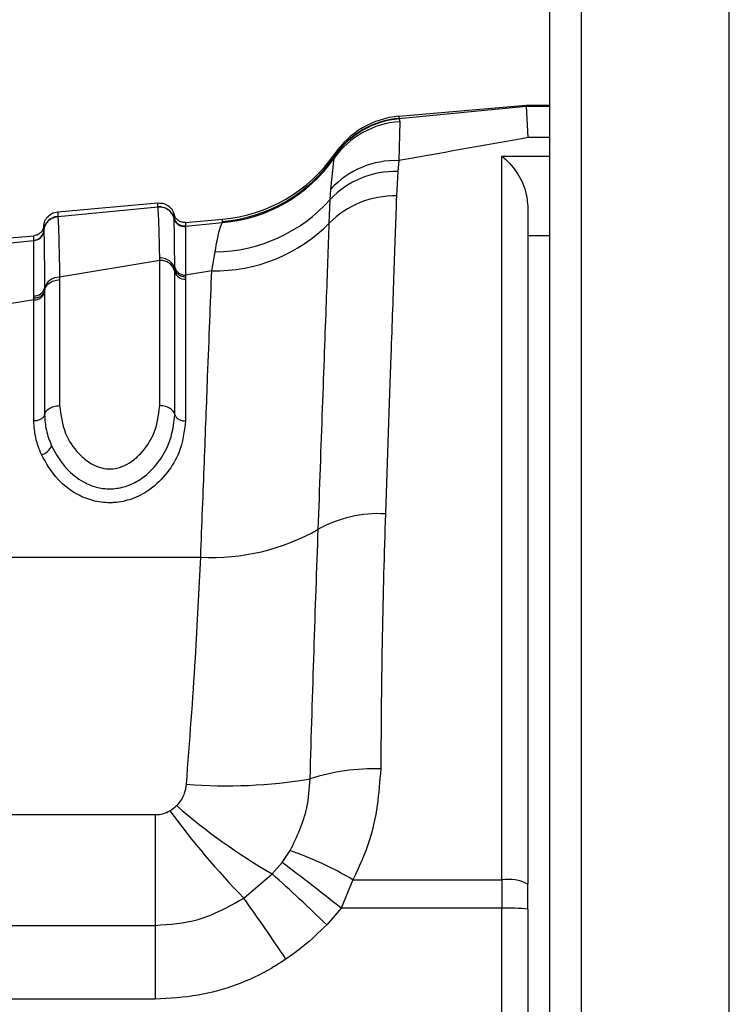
# Model space of a CAD drawing. Header units: millimetres. Extents: x 20 to 26059, y 28 to 17777.
# Tile 22 of 90: x 8943 to 8976, y 6035 to 6080. Entities that reach past the tile are written whole.
import ezdxf

# ---------------------------------------------------------------- set-up
doc = ezdxf.new("R2010")
doc.units = ezdxf.units.MM
doc.header["$LTSCALE"] = 2
doc.layers.add('COMPONENT_GEOMETRY', color=7, linetype='Continuous')
doc.styles.add('SLDTEXTSTYLE0', font='TXT', dxfattribs={"width": 0.75})
doc.dimstyles.new('SLDDIMSTYLE0', dxfattribs={"dimtxt": 150, "dimasz": 6.604, "dimexe": 0, "dimexo": 0.0625, "dimgap": 37.5, "dimtad": 0, "dimtih": 1, "dimtoh": 1, "dimdec": 0, "dimrnd": 1e-09, "dimzin": 12, "dimdsep": 46, "dimtxsty": 'SLDTEXTSTYLE0', "dimsah": 1, "dimcen": 0.09, "dimadec": 0, "dimazin": 3, "dimtfac": 1, "dimtdec": 0, "dimtofl": 0, "dimtmove": 0, "dimatfit": 3, "dimfxl": 1, "dimfrac": 2, "dimtolj": 1, "dimtzin": 12, "dimarcsym": 0})

# ---------------------------------------------------------------- blocks, each defined once
blk = doc.blocks.new('_D_2')
at = {"layer": 'COMPONENT_GEOMETRY', "color": 7}
for p, q in [((8972.989, 8122.326), (7487.832, 8122.326)), ((7494.182, 8122.326), (7494.182, 5448.336)), ((7194.078, 5417.867), (7148.375, 5417.867)), ((7148.375, 5417.867), (7148.375, 5179.742)), ((7794.286, 5417.867), (7839.989, 5417.867)), ((7839.989, 5417.867), (7839.989, 5179.742)), ((7148.375, 5179.742), (7194.078, 5179.742)), ((7839.989, 5179.742), (7794.286, 5179.742)), ((7494.182, 2281.326), (7494.182, 4955.315)), ((8897.92, 2281.326), (7487.832, 2281.326))]:
    blk.add_line(p, q, dxfattribs=at)
for points in [[(7494.182, 8122.326), (7493.166, 8115.722), (7495.198, 8115.722)], [(7494.182, 2281.326), (7495.198, 2287.93), (7493.166, 2287.93)]]:
    blk.add_solid(points, dxfattribs=at)
at = {"layer": 'COMPONENT_GEOMETRY', "color": 7, "char_height": 150, "attachment_point": 1, "style": 'SLDTEXTSTYLE0'}
for s, insert in [('9\'6.98"', (7194.078, 5373.103)), ('2921mm', (7085.015, 5148.675))]:
    blk.add_mtext(s, dxfattribs=dict(at, insert=insert))

msp = doc.modelspace()

# ---------------------------------------------------------------- linework, layer by layer
at = {"color": 8, "linetype": 'Continuous', "lineweight": 25}
for p, q in [((8975.707, 2354.326), (8975.707, 8102.326)), ((8968.908, 6573.887), (8968.908, 2354.326)), ((8966.374, 6076.059), (8967.46, 6076.059)), ((8967.46, 6074.625), (8966.46, 6074.625)), ((8965.26, 6073.771), (8967.46, 6073.771)), ((8967.46, 6070.107), (8966.46, 6070.107))]:
    msp.add_line(p, q, dxfattribs=at)
at = {"color": 7, "linetype": 'Continuous', "lineweight": 25}
for p, q in [((8968.897, 6573.875), (8968.897, 2354.326)), ((8967.46, 5960.6), (8967.46, 6572.768)), ((8960.532, 6075.602), (8966.373, 6076.113)), ((8966.373, 6076.059), (8966.373, 6076.113)), ((8966.373, 6076.113), (8967.46, 6076.113)), ((8960.529, 6075.506), (8966.373, 6076.059)), ((8966.373, 6076.059), (8966.46, 6074.625)), ((8960.529, 6075.506), (8960.548, 6075.479)), ((8960.567, 6075.345), (8960.536, 6073.564)), ((8960.548, 6075.479), (8960.567, 6075.345)), ((8957.582, 6073.789), (8957.585, 6073.884)), ((8957.406, 6072.261), (8957.556, 6073.677)), ((8957.556, 6073.677), (8957.578, 6073.768)), ((8957.578, 6073.768), (8957.582, 6073.789)), ((8960.536, 6073.564), (8960.483, 6073.069)), ((8965.26, 6040.559), (8965.26, 6073.771)), ((8960.483, 6073.069), (8960.42, 6071.946)), ((8957.377, 6071.787), (8957.406, 6072.261)), ((8944.86, 6071.219), (8949.466, 6071.622)), ((8957.335, 6070.701), (8957.377, 6071.787)), ((8944.861, 6071.002), (8949.466, 6071.441)), ((8949.466, 6071.441), (8949.466, 6071.447)), ((8966.46, 6071.395), (8966.46, 6040.361)), ((8944.861, 6071.002), (8944.861, 6070.996)), ((8950.204, 6070.926), (8950.204, 6070.93)), ((8950.205, 6070.92), (8950.204, 6070.926)), ((8950.732, 6070.729), (8952.428, 6070.878)), ((8950.732, 6070.558), (8952.434, 6070.72)), ((8952.434, 6070.72), (8952.424, 6070.768)), ((8944.224, 6070.361), (8944.224, 6070.356)), ((8944.224, 6070.356), (8944.224, 6070.352)), ((8950.732, 6070.558), (8950.731, 6070.554)), ((8950.731, 6070.554), (8950.731, 6070.548)), ((8939.732, 6069.767), (8943.769, 6070.12)), ((8939.732, 6069.509), (8943.769, 6069.894)), ((8943.769, 6069.898), (8943.769, 6069.904)), ((8943.769, 6069.894), (8943.769, 6069.898)), ((8951.936, 6068.511), (8952.091, 6069.374)), ((8949.55, 6068.987), (8944.95, 6068.213)), ((8949.55, 6068.987), (8949.549, 6069.105)), ((8949.55, 6062.322), (8949.55, 6068.987)), ((8950.24, 6068.597), (8950.24, 6068.675)), ((8950.24, 6068.481), (8950.24, 6068.597)), ((8950.24, 6061.911), (8950.24, 6068.481)), ((8951.936, 6068.511), (8950.733, 6068.314)), ((8944.95, 6068.213), (8944.95, 6068.096)), ((8944.95, 6068.096), (8944.95, 6062.322)), ((8950.733, 6068.314), (8950.733, 6068.235)), ((8950.733, 6068.235), (8950.733, 6068.12)), ((8950.733, 6068.12), (8950.733, 6061.617)), ((8944.259, 6067.717), (8944.26, 6067.603)), ((8944.26, 6067.603), (8944.26, 6067.523)), ((8944.26, 6067.523), (8944.26, 6061.911)), ((8943.767, 6067.171), (8939.733, 6066.51)), ((8943.767, 6067.171), (8943.768, 6067.249)), ((8943.767, 6061.617), (8943.767, 6067.171)), ((8943.768, 6067.249), (8943.768, 6067.359)), ((8895.929, 6055.37), (8951.429, 6055.37)), ((8912.184, 6043.551), (8949.339, 6043.551)), ((8949.339, 6043.551), (8949.339, 6038.471)), ((8955.164, 6041.356), (8955.538, 6041.902)), ((8954.708, 6040.831), (8955.164, 6041.356)), ((8953.407, 6039.721), (8954.708, 6040.831)), ((8958.417, 6040.559), (8957.878, 6039.256)), ((8958.417, 6040.559), (8965.26, 6040.559)), ((8965.26, 6040.559), (8965.26, 6039.256)), ((8966.46, 6039.214), (8966.46, 6040.361)), ((8957.878, 6039.256), (8957.215, 6038.5)), ((8965.26, 6039.256), (8957.878, 6039.256)), ((8965.26, 6033.769), (8965.26, 6039.256)), ((8966.46, 6039.214), (8966.46, 6033.727)), ((8912.184, 6038.471), (8949.339, 6038.471)), ((8949.339, 6038.471), (8949.339, 6035.084)), ((8949.339, 6035.084), (8912.184, 6035.084))]:
    msp.add_line(p, q, dxfattribs=at)
for centre, radius, start, end in [((8960.797, 6071.378), 3.973, 93.3124, 144.6438), ((8960.865, 6071.497), 3.995, 94.5377, 145.3606), ((8960.877, 6071.521), 4, 94.9894, 145.4585), ((8960.881, 6071.617), 4, 95, 145.4788), ((8951.818, 6077.851), 7, 275, 325.4788), ((8951.815, 6077.742), 7, 274.9879, 325.4106), ((8951.82, 6077.699), 7.005, 275.0301, 324.9675), ((8960.378, 6069.533), 4.034, 87.7536, 137.4612), ((8960.36, 6068.965), 4.106, 88.2821, 136.581), ((8951.978, 6076.619), 7.246, 270.8925, 318.1669), ((8960.322, 6067.743), 4.204, 88.6654, 135.2835), ((8949.527, 6070.744), 0.7, 14.5638, 95.016), ((8944.921, 6070.305), 0.7, 94.9636, 175.3701), ((8950.688, 6071.056), 0.5, 194.6228, 275.0085), ((8950.688, 6071.046), 0.5, 194.5822, 274.9124), ((8952.095, 6075.87), 7.36, 268.7631, 315.3914), ((8943.726, 6070.402), 0.5, 274.9637, 355.3702), ((8943.726, 6070.392), 0.5, 274.975, 355.3189), ((8949.584, 6068.309), 0.678, 14.6847, 92.8672), ((8950.708, 6068.797), 0.484, 194.6103, 272.9383), ((8950.709, 6068.604), 0.485, 194.6847, 272.8672), ((8944.912, 6067.537), 0.677, 86.854, 164.6183), ((8943.795, 6067.654), 0.483, 266.6557, 344.2923), ((8943.791, 6067.843), 0.485, 267.215, 344.8981), ((8943.996, 6060.693), 0.623, 280.69, 339.4552), ((8959.584, 6051.721), 5.644, 86.6764, 119.2407), ((8951.957, 6065.195), 9.839, 266.9291, 299.6691), ((8959.395, 6035.982), 9.674, 88.2063, 107.7082), ((8952.634, 6067.44), 22.567, 265.2705, 279.7422), ((8980.114, 6065.76), 37.3, 216.1979, 224.2739), ((8969.09, 6065.591), 28.634, 229.0438, 239.8502), ((8950.527, 6027.398), 15.345, 59.0583, 70.9415), ((8906.257, 5975.361), 82.142, 51.06499, 53.45868), ((8895.645, 5974.79), 88.599, 45.97865, 48.19247), ((8965.552, 6038.594), 1.986, 62.791, 98.4483), ((8860.878, 5973.56), 113.749, 33.8507, 35.566), ((8965.56, 6030.628), 8.633, 84.0133, 91.9891)]:
    msp.add_arc(centre, radius, start, end, dxfattribs=at)
for points, knots in [([(8960.532, 6075.602), (8960.532, 6075.597), (8960.532, 6075.589), (8960.53, 6075.532), (8960.529, 6075.506)], [0, 0, 0, 0, 0.541517, 1, 1, 1, 1]), ([(8966.46, 6074.625), (8966.362, 6074.608), (8964.415, 6074.26), (8962.426, 6073.903), (8960.536, 6073.564)], [0, 0, 0, 0, 0.0503496, 1, 1, 1, 1]), ([(8965.26, 6073.771), (8965.263, 6073.769), (8965.495, 6073.591), (8965.91, 6073.141), (8966.368, 6072.285), (8966.434, 6071.652), (8966.46, 6071.395)], [0, 0, 0, 0, 0.005285, 0.423241, 0.766102, 1, 1, 1, 1]), ([(8949.466, 6071.447), (8949.466, 6071.45), (8949.466, 6071.508), (8949.466, 6071.598), (8949.466, 6071.614), (8949.466, 6071.622)], [0, 0, 0, 0, 0.024244, 0.500106, 1, 1, 1, 1]), ([(8949.466, 6071.622), (8949.558, 6071.62), (8949.743, 6071.615), (8949.988, 6071.474), (8950.142, 6071.288), (8950.188, 6071.151), (8950.204, 6071.101)], [0, 0, 0, 0, 0.279636, 0.559272, 0.838908, 1, 1, 1, 1]), ([(8960.42, 6071.946), (8960.383, 6070.894), (8960.309, 6068.77), (8960.144, 6064.041), (8959.999, 6059.869), (8959.911, 6057.355)], [0, 0, 0, 0, 0.280639, 0.566729, 1, 1, 1, 1]), ([(8944.224, 6070.578), (8944.231, 6070.63), (8944.253, 6070.773), (8944.372, 6070.982), (8944.589, 6071.164), (8944.77, 6071.201), (8944.86, 6071.219)], [0, 0, 0, 0, 0.161092, 0.440728, 0.720364, 1, 1, 1, 1]), ([(8944.86, 6071.219), (8944.86, 6071.219), (8944.86, 6071.217), (8944.861, 6071.176), (8944.861, 6071.081), (8944.861, 6071.011), (8944.861, 6071.002)], [0, 0, 0, 0, 0.0787277, 0.5063132, 0.9338993, 1, 1, 1, 1]), ([(8949.466, 6071.447), (8949.558, 6071.444), (8949.743, 6071.439), (8949.988, 6071.298), (8950.142, 6071.113), (8950.188, 6070.976), (8950.204, 6070.926)], [0, 0, 0, 0, 0.279599, 0.559199, 0.838798, 1, 1, 1, 1]), ([(8949.549, 6069.105), (8949.548, 6069.13), (8949.533, 6069.842), (8949.505, 6070.983), (8949.479, 6071.289), (8949.466, 6071.441)], [0, 0, 0, 0, 0.018267, 0.509409, 1, 1, 1, 1]), ([(8944.224, 6070.356), (8944.232, 6070.408), (8944.253, 6070.55), (8944.373, 6070.759), (8944.59, 6070.941), (8944.771, 6070.977), (8944.861, 6070.996)], [0, 0, 0, 0, 0.160966, 0.440644, 0.720322, 1, 1, 1, 1]), ([(8944.861, 6070.996), (8944.863, 6070.985), (8944.878, 6070.886), (8944.903, 6070.352), (8944.93, 6069.233), (8944.945, 6068.462), (8944.95, 6068.213)], [0, 0, 0, 0, 0.058111, 0.513481, 0.843245, 1, 1, 1, 1]), ([(8950.204, 6070.93), (8950.204, 6070.952), (8950.204, 6071.005), (8950.204, 6071.08), (8950.204, 6071.093), (8950.204, 6071.101)], [0, 0, 0, 0, 0.206416, 0.494549, 1, 1, 1, 1]), ([(8950.24, 6068.675), (8950.239, 6068.728), (8950.232, 6069.499), (8950.222, 6070.355), (8950.211, 6070.822), (8950.206, 6070.897), (8950.205, 6070.92)], [0, 0, 0, 0, 0.040645, 0.584105, 0.874491, 1, 1, 1, 1]), ([(8950.732, 6070.729), (8950.732, 6070.721), (8950.732, 6070.708), (8950.732, 6070.633), (8950.732, 6070.58), (8950.732, 6070.558)], [0, 0, 0, 0, 0.50545, 0.793584, 1, 1, 1, 1]), ([(8952.091, 6069.374), (8952.164, 6069.785), (8952.288, 6070.484), (8952.392, 6070.651), (8952.434, 6070.72)], [0, 0, 0, 0, 0.587951, 1, 1, 1, 1]), ([(8952.424, 6070.768), (8952.425, 6070.8), (8952.427, 6070.864), (8952.428, 6070.873), (8952.428, 6070.878)], [0, 0, 0, 0, 0.491504, 1, 1, 1, 1]), ([(8956.827, 6056.646), (8956.895, 6058.542), (8957.034, 6062.389), (8957.206, 6067.133), (8957.293, 6069.548), (8957.335, 6070.701)], [0, 0, 0, 0, 0.336897, 0.683326, 1, 1, 1, 1]), ([(8944.224, 6070.578), (8944.224, 6070.568), (8944.224, 6070.552), (8944.224, 6070.459), (8944.224, 6070.393), (8944.224, 6070.361)], [0, 0, 0, 0, 0.50631, 0.762623, 1, 1, 1, 1]), ([(8944.224, 6070.352), (8944.225, 6070.341), (8944.233, 6070.209), (8944.244, 6069.479), (8944.256, 6068.107), (8944.259, 6067.717)], [0, 0, 0, 0, 0.058019, 0.731528, 1, 1, 1, 1]), ([(8950.731, 6070.548), (8950.731, 6070.524), (8950.732, 6070.443), (8950.732, 6069.98), (8950.733, 6068.981), (8950.733, 6068.314)], [0, 0, 0, 0, 0.125665, 0.416296, 1, 1, 1, 1]), ([(8943.768, 6067.359), (8943.768, 6067.744), (8943.767, 6069.175), (8943.768, 6069.591), (8943.769, 6069.894)], [0, 0, 0, 0, 0.268949, 1, 1, 1, 1]), ([(8943.769, 6069.904), (8943.769, 6069.936), (8943.769, 6070.002), (8943.769, 6070.094), (8943.769, 6070.11), (8943.769, 6070.12)], [0, 0, 0, 0, 0.237377, 0.493688, 1, 1, 1, 1]), ([(8950.24, 6068.597), (8950.228, 6068.642), (8950.195, 6068.764), (8950.057, 6068.937), (8949.824, 6069.078), (8949.64, 6069.096), (8949.549, 6069.105)], [0, 0, 0, 0, 0.160815, 0.440545, 0.720273, 1, 1, 1, 1]), ([(8951.429, 6055.37), (8951.486, 6056.848), (8951.601, 6059.833), (8951.78, 6064.472), (8951.877, 6066.988), (8951.936, 6068.511)], [0, 0, 0, 0, 0.279346, 0.564006, 1, 1, 1, 1]), ([(8944.26, 6067.603), (8944.272, 6067.646), (8944.306, 6067.765), (8944.443, 6067.932), (8944.675, 6068.069), (8944.859, 6068.087), (8944.95, 6068.096)], [0, 0, 0, 0, 0.161268, 0.440845, 0.720423, 1, 1, 1, 1]), ([(8944.26, 6061.911), (8944.272, 6061.947), (8944.306, 6062.046), (8944.443, 6062.186), (8944.675, 6062.3), (8944.859, 6062.315), (8944.95, 6062.322)], [0, 0, 0, 0, 0.161092, 0.440728, 0.720364, 1, 1, 1, 1]), ([(8944.95, 6062.322), (8945.003, 6061.894), (8945.096, 6061.131), (8945.692, 6060.206), (8946.315, 6059.677), (8946.839, 6059.45), (8947.293, 6059.396), (8947.742, 6059.476), (8948.23, 6059.712), (8948.8, 6060.208), (8949.395, 6061.106), (8949.492, 6061.868), (8949.55, 6062.322)], [0, 0, 0, 0, 0.181496, 0.323762, 0.408831, 0.462283, 0.504169, 0.545965, 0.600528, 0.677267, 0.807828, 1, 1, 1, 1]), ([(8950.24, 6061.911), (8950.228, 6061.947), (8950.195, 6062.046), (8950.057, 6062.186), (8949.825, 6062.3), (8949.642, 6062.315), (8949.55, 6062.322)], [0, 0, 0, 0, 0.161092, 0.440728, 0.720364, 1, 1, 1, 1]), ([(8944.26, 6061.911), (8944.274, 6061.671), (8944.301, 6061.191), (8944.487, 6060.714), (8944.579, 6060.475)], [0, 0, 0, 0, 0.500117, 1, 1, 1, 1]), ([(8944.579, 6060.475), (8944.783, 6060.107), (8945.124, 6059.49), (8945.91, 6058.86), (8946.611, 6058.564), (8947.098, 6058.497), (8947.579, 6058.514), (8948.112, 6058.63), (8948.852, 6059.031), (8949.509, 6059.7), (8950.097, 6060.703), (8950.186, 6061.454), (8950.24, 6061.911)], [0, 0, 0, 0, 0.159617, 0.26824, 0.335062, 0.398894, 0.414917, 0.481423, 0.563154, 0.683873, 0.808015, 1, 1, 1, 1]), ([(8944.112, 6060.081), (8944.012, 6060.337), (8943.811, 6060.848), (8943.782, 6061.361), (8943.767, 6061.617)], [0, 0, 0, 0, 0.500182, 1, 1, 1, 1]), ([(8950.733, 6061.617), (8950.675, 6061.129), (8950.578, 6060.322), (8949.932, 6059.231), (8949.186, 6058.481), (8948.313, 6058.016), (8947.663, 6057.877), (8947.059, 6057.856), (8946.457, 6057.937), (8945.617, 6058.286), (8944.72, 6058.995), (8944.336, 6059.681), (8944.112, 6060.081)], [0, 0, 0, 0, 0.180877, 0.299274, 0.418536, 0.504076, 0.577303, 0.595203, 0.666075, 0.737401, 0.846797, 1, 1, 1, 1]), ([(8959.911, 6057.355), (8959.855, 6055.524), (8959.743, 6051.821), (8959.713, 6047.722), (8959.698, 6045.651)], [0, 0, 0, 0, 0.494606, 1, 1, 1, 1]), ([(8956.453, 6045.198), (8956.512, 6047.182), (8956.633, 6051.206), (8956.762, 6054.816), (8956.827, 6056.646)], [0, 0, 0, 0, 0.493295, 1, 1, 1, 1]), ([(8950.773, 6044.949), (8950.923, 6046.914), (8951.202, 6050.588), (8951.357, 6053.852), (8951.429, 6055.37)], [0, 0, 0, 0, 0.5349, 1, 1, 1, 1]), ([(8959.698, 6045.651), (8959.607, 6044.531), (8959.464, 6042.771), (8958.696, 6041.149), (8958.417, 6040.559)], [0, 0, 0, 0, 0.636154, 1, 1, 1, 1]), ([(8950.321, 6043.966), (8950.349, 6043.995), (8950.512, 6044.158), (8950.704, 6044.489), (8950.753, 6044.812), (8950.773, 6044.949)], [0, 0, 0, 0, 0.109504, 0.621551, 1, 1, 1, 1]), ([(8955.538, 6041.902), (8955.846, 6042.545), (8956.354, 6043.605), (8956.425, 6044.748), (8956.453, 6045.198)], [0, 0, 0, 0, 0.6067119, 1, 1, 1, 1]), ([(8949.339, 6043.551), (8949.424, 6043.556), (8949.632, 6043.567), (8949.86, 6043.644), (8949.99, 6043.718), (8950.014, 6043.731)], [0, 0, 0, 0, 0.361865, 0.882526, 1, 1, 1, 1]), ([(8950.014, 6043.731), (8950.022, 6043.736), (8950.133, 6043.803), (8950.23, 6043.888), (8950.321, 6043.966)], [0, 0, 0, 0, 0.07521, 1, 1, 1, 1]), ([(8949.339, 6038.471), (8950.008, 6038.518), (8951.457, 6038.621), (8952.725, 6039.336), (8953.407, 6039.721)], [0, 0, 0, 0, 0.461514, 1, 1, 1, 1]), ([(8957.215, 6038.5), (8956.86, 6038.152), (8956.276, 6037.579), (8955.609, 6037.107), (8955.346, 6036.922)], [0, 0, 0, 0, 0.606999, 1, 1, 1, 1]), ([(8955.346, 6036.922), (8955.13, 6036.783), (8953.903, 6035.996), (8951.86, 6035.225), (8949.999, 6035.121), (8949.339, 6035.084)], [0, 0, 0, 0, 0.121493, 0.688487, 1, 1, 1, 1])]:
    msp.add_open_spline(points, degree=3, knots=knots, dxfattribs=at)
for points in [[(8950.732, 6070.729), (8950.673, 6070.73), (8950.555, 6070.732), (8950.395, 6070.811), (8950.266, 6070.936), (8950.225, 6071.046), (8950.204, 6071.101)], [(8950.731, 6070.554), (8950.672, 6070.555), (8950.555, 6070.557), (8950.394, 6070.636), (8950.266, 6070.761), (8950.225, 6070.871), (8950.204, 6070.926)], [(8944.224, 6070.578), (8944.213, 6070.52), (8944.192, 6070.404), (8944.087, 6070.259), (8943.942, 6070.153), (8943.827, 6070.131), (8943.769, 6070.12)], [(8944.224, 6070.356), (8944.213, 6070.298), (8944.192, 6070.182), (8944.087, 6070.037), (8943.942, 6069.931), (8943.827, 6069.909), (8943.769, 6069.898)], [(8950.24, 6068.597), (8950.256, 6068.547), (8950.287, 6068.449), (8950.405, 6068.331), (8950.558, 6068.251), (8950.675, 6068.241), (8950.733, 6068.236)], [(8944.26, 6067.603), (8944.244, 6067.555), (8944.213, 6067.459), (8944.096, 6067.344), (8943.943, 6067.265), (8943.826, 6067.254), (8943.768, 6067.249)], [(8944.26, 6061.911), (8944.244, 6061.871), (8944.213, 6061.791), (8944.096, 6061.695), (8943.943, 6061.63), (8943.826, 6061.621), (8943.767, 6061.617)], [(8950.24, 6061.911), (8950.256, 6061.871), (8950.287, 6061.791), (8950.405, 6061.695), (8950.558, 6061.63), (8950.675, 6061.621), (8950.733, 6061.617)]]:
    msp.add_open_spline(points, degree=3, dxfattribs=at)

# ---------------------------------------------------------------- dimensions: what is measured, and where the dimension line sits
at = {"layer": 'COMPONENT_GEOMETRY', "color": 7}
dim = msp.add_linear_dim(base=(7494.182, 8122.326), p1=(8900.46, 2281.326), p2=(8975.529, 8122.326), angle=90, dimstyle='SLDDIMSTYLE0', dxfattribs=at)
dim.commit()
dim.dimension.update_dxf_attribs({"geometry": '_D_2', "text_midpoint": (7494.182, 5201.826), "dimtype": 160})

doc.saveas('drawing.dxf')
